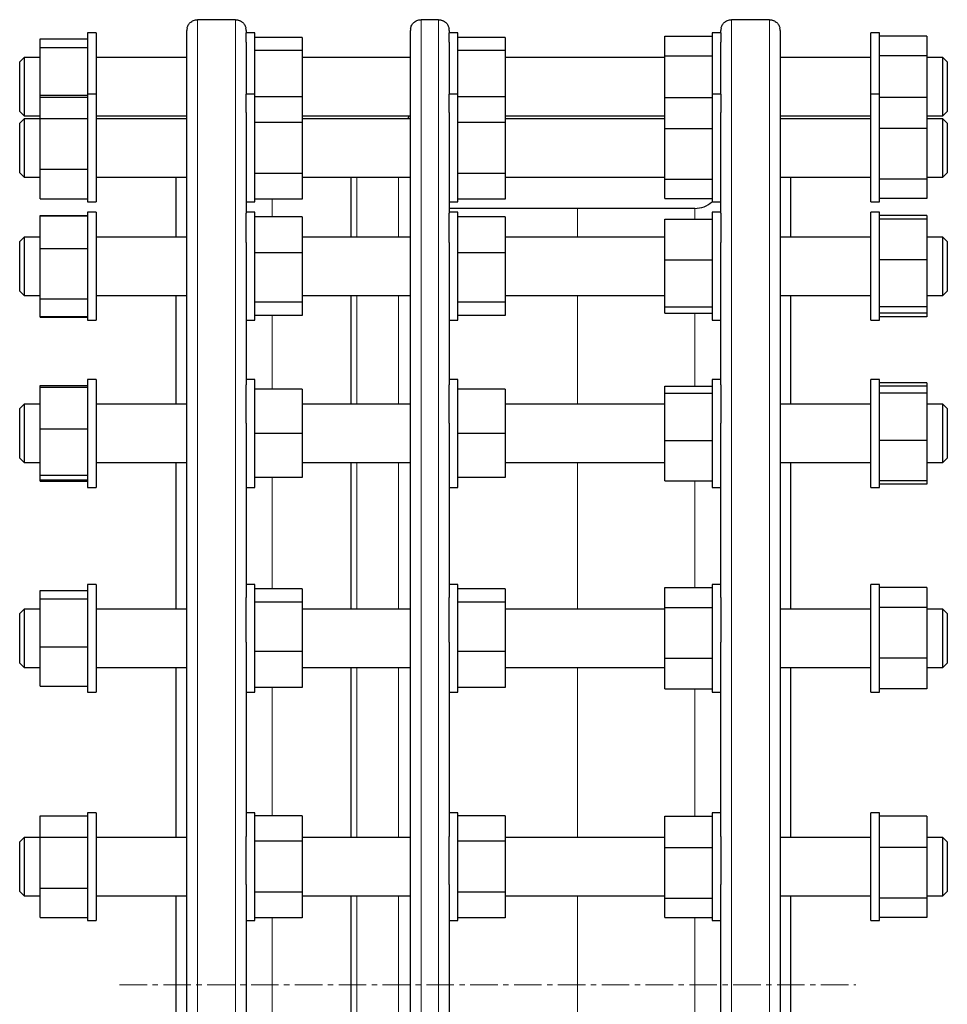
# Model space of a CAD drawing. Header units: millimetres. Extents: x 116 to 1628, y 97 to 1575.
# Tile 4 of 4: x 1198 to 1628, y 1093 to 1549. Entities that reach past the tile are written whole.
import ezdxf

# ---------------------------------------------------------------- set-up
doc = ezdxf.new("R2010")
doc.units = ezdxf.units.MM
doc.linetypes.add('CENTERX2', pattern=[20.32, 12.7, -2.54, 2.54, -2.54])
doc.layers.add('FORMAT', color=7, linetype='Continuous')

msp = doc.modelspace()

# ---------------------------------------------------------------- linework, layer by layer
at = {"color": 7, "linetype": 'Continuous', "lineweight": 25}
for p, q in [((1298.47, 1549.09), (1280.97, 1549.09)), ((1392.58, 1549.09), (1384.58, 1549.09)), ((1545.97, 1549.09), (1528.47, 1549.09)), ((1233.97, 1543.01), (1229.97, 1543.01)), ((1229.97, 1543.01), (1229.97, 1514.63)), ((1233.97, 1543.01), (1233.97, 1514.63)), ((1275.97, 659.11), (1275.97, 1544.11)), ((1303.47, 1544.11), (1303.47, 1543.01)), ((1307.47, 1543.01), (1303.47, 1543.01)), ((1303.47, 1538.72), (1303.47, 1543.01)), ((1307.47, 1514.63), (1307.47, 1543.01)), ((1379.58, 1101.61), (1379.58, 1544.11)), ((1397.58, 1544.11), (1397.58, 1543.01)), ((1401.58, 1543.01), (1397.58, 1543.01)), ((1397.58, 1538.72), (1397.58, 1543.01)), ((1401.58, 1514.63), (1401.58, 1543.01)), ((1523.47, 1543.01), (1519.47, 1543.01)), ((1519.47, 1543.01), (1519.47, 1514.63)), ((1523.47, 1543.01), (1523.47, 1544.11)), ((1523.47, 1543.01), (1523.47, 1538.72)), ((1550.97, 1544.11), (1550.97, 1101.61)), ((1596.97, 1543.01), (1592.97, 1543.01)), ((1592.97, 1514.63), (1592.97, 1543.01)), ((1596.97, 1514.63), (1596.97, 1543.01)), ((1207.97, 1540.2), (1229.97, 1540.2)), ((1207.97, 1536.24), (1207.97, 1540.2)), ((1303.47, 1538.72), (1303.47, 1514.63)), ((1329.47, 1540.88), (1307.47, 1540.88)), ((1329.47, 1540.88), (1329.47, 1534.75)), ((1397.58, 1538.72), (1397.58, 1514.63)), ((1423.58, 1540.88), (1401.58, 1540.88)), ((1423.58, 1540.88), (1423.58, 1534.75)), ((1497.47, 1541.5), (1519.47, 1541.5)), ((1497.47, 1532.33), (1497.47, 1541.5)), ((1523.47, 1514.63), (1523.47, 1538.72)), ((1618.97, 1541.5), (1596.97, 1541.5)), ((1618.97, 1541.5), (1618.97, 1532.33)), ((1207.97, 1514.05), (1207.97, 1536.24)), ((1207.97, 1536.24), (1229.97, 1536.24)), ((1329.47, 1534.75), (1307.47, 1534.75)), ((1329.47, 1534.75), (1329.47, 1513.31)), ((1423.58, 1534.75), (1401.58, 1534.75)), ((1423.58, 1534.75), (1423.58, 1513.31)), ((1200.47, 1531.51), (1198.47, 1529.51)), ((1198.47, 1515.04), (1198.47, 1529.51)), ((1207.97, 1531.51), (1200.47, 1531.51)), ((1200.47, 1531.51), (1200.47, 1514.52)), ((1275.97, 1531.51), (1233.97, 1531.51)), ((1379.58, 1531.51), (1329.47, 1531.51)), ((1497.47, 1531.51), (1423.58, 1531.51)), ((1497.47, 1513.09), (1497.47, 1532.33)), ((1497.47, 1532.33), (1519.47, 1532.33)), ((1592.97, 1531.51), (1550.97, 1531.51)), ((1618.97, 1532.33), (1596.97, 1532.33)), ((1618.97, 1532.33), (1618.97, 1513.09)), ((1626.47, 1531.51), (1618.97, 1531.51)), ((1628.47, 1529.51), (1626.47, 1531.51)), ((1626.47, 1514.52), (1626.47, 1531.51)), ((1628.47, 1529.51), (1628.47, 1515.04)), ((1198.47, 1506.51), (1198.47, 1515.04)), ((1200.47, 1514.52), (1200.47, 1504.51)), ((1207.97, 1513.2), (1207.97, 1514.05)), ((1207.97, 1514.05), (1229.97, 1514.05)), ((1207.97, 1513.2), (1229.97, 1513.2)), ((1207.97, 1503.34), (1207.97, 1513.2)), ((1233.97, 1514.63), (1229.97, 1514.63)), ((1229.97, 1514.63), (1229.97, 1479.21)), ((1233.97, 1514.63), (1233.97, 1479.21)), ((1307.47, 1514.63), (1303.47, 1514.63)), ((1303.47, 1506.01), (1303.47, 1514.63)), ((1307.47, 1477.13), (1307.47, 1514.63)), ((1329.47, 1513.31), (1307.47, 1513.31)), ((1329.47, 1513.31), (1329.47, 1501.47)), ((1401.58, 1514.63), (1397.58, 1514.63)), ((1397.58, 1506.01), (1397.58, 1514.63)), ((1401.58, 1477.13), (1401.58, 1514.63)), ((1423.58, 1513.31), (1401.58, 1513.31)), ((1423.58, 1513.31), (1423.58, 1501.47)), ((1497.47, 1498.58), (1497.47, 1513.09)), ((1497.47, 1513.09), (1519.47, 1513.09)), ((1523.47, 1514.63), (1519.47, 1514.63)), ((1519.47, 1514.63), (1519.47, 1474.32)), ((1523.47, 1514.63), (1523.47, 1506.01)), ((1596.97, 1514.63), (1592.97, 1514.63)), ((1592.97, 1464.63), (1592.97, 1514.63)), ((1596.97, 1464.63), (1596.97, 1514.63)), ((1618.97, 1513.09), (1596.97, 1513.09)), ((1618.97, 1513.09), (1618.97, 1498.58)), ((1626.47, 1504.51), (1626.47, 1514.52)), ((1628.47, 1515.04), (1628.47, 1506.51)), ((1198.47, 1506.51), (1200.47, 1504.51)), ((1626.47, 1504.51), (1628.47, 1506.51)), ((1200.47, 1503.13), (1198.47, 1501.13)), ((1200.47, 1504.51), (1207.97, 1504.51)), ((1207.97, 1503.13), (1200.47, 1503.13)), ((1200.47, 1503.13), (1200.47, 1482.88)), ((1207.97, 1479.77), (1207.97, 1503.34)), ((1207.97, 1503.34), (1229.97, 1503.34)), ((1233.97, 1504.51), (1275.97, 1504.51)), ((1275.97, 1503.13), (1233.97, 1503.13)), ((1275.97, 1503.61), (1275.5, 1503.13)), ((1303.47, 1506.01), (1303.47, 1459.36)), ((1329.47, 1504.51), (1379.58, 1504.51)), ((1379.58, 1503.13), (1329.47, 1503.13)), ((1397.58, 1506.01), (1397.58, 1459.36)), ((1423.58, 1504.51), (1497.47, 1504.51)), ((1497.47, 1503.13), (1423.58, 1503.13)), ((1523.47, 1459.36), (1523.47, 1506.01)), ((1550.97, 1504.51), (1592.97, 1504.51)), ((1551.44, 1503.13), (1550.97, 1503.61)), ((1592.97, 1503.13), (1550.97, 1503.13)), ((1618.97, 1504.51), (1626.47, 1504.51)), ((1626.47, 1503.13), (1618.97, 1503.13)), ((1628.47, 1501.13), (1626.47, 1503.13)), ((1626.47, 1482.88), (1626.47, 1503.13)), ((1198.47, 1483.88), (1198.47, 1501.13)), ((1329.47, 1501.47), (1307.47, 1501.47)), ((1329.47, 1501.47), (1329.47, 1477.8)), ((1423.58, 1501.47), (1401.58, 1501.47)), ((1423.58, 1501.47), (1423.58, 1477.8)), ((1497.47, 1498.58), (1519.47, 1498.58)), ((1497.47, 1475.13), (1497.47, 1498.58)), ((1618.97, 1498.58), (1596.97, 1498.58)), ((1618.97, 1498.58), (1618.97, 1475.13)), ((1628.47, 1501.13), (1628.47, 1483.88)), ((1198.47, 1478.13), (1198.47, 1483.88)), ((1628.47, 1483.88), (1628.47, 1478.13)), ((1200.47, 1482.88), (1200.47, 1476.13)), ((1207.97, 1466.07), (1207.97, 1479.77)), ((1207.97, 1479.77), (1229.97, 1479.77)), ((1229.97, 1479.21), (1229.97, 1464.63)), ((1233.97, 1479.21), (1233.97, 1464.63)), ((1626.47, 1476.13), (1626.47, 1482.88)), ((1198.47, 1478.13), (1200.47, 1476.13)), ((1200.47, 1476.13), (1207.97, 1476.13)), ((1233.97, 1476.13), (1275.97, 1476.13)), ((1270.97, 1448.31), (1270.97, 1476.13)), ((1329.47, 1477.8), (1307.47, 1477.8)), ((1307.47, 1464.63), (1307.47, 1477.13)), ((1329.47, 1477.8), (1329.47, 1465.96)), ((1329.47, 1476.13), (1379.58, 1476.13)), ((1352.08, 1448.31), (1352.08, 1476.13)), ((1423.58, 1477.8), (1401.58, 1477.8)), ((1401.58, 1464.63), (1401.58, 1477.13)), ((1423.58, 1477.8), (1423.58, 1465.96)), ((1423.58, 1476.13), (1497.47, 1476.13)), ((1497.47, 1475.13), (1519.47, 1475.13)), ((1497.47, 1466.18), (1497.47, 1475.13)), ((1519.47, 1474.32), (1519.47, 1464.63)), ((1550.97, 1476.13), (1592.97, 1476.13)), ((1555.97, 1448.31), (1555.97, 1476.13)), ((1618.97, 1475.13), (1596.97, 1475.13)), ((1618.97, 1476.13), (1626.47, 1476.13)), ((1618.97, 1475.13), (1618.97, 1466.18)), ((1626.47, 1476.13), (1628.47, 1478.13)), ((1207.97, 1466.07), (1229.97, 1466.07)), ((1329.47, 1465.96), (1307.47, 1465.96)), ((1423.58, 1465.96), (1401.58, 1465.96)), ((1497.47, 1466.18), (1519.47, 1466.18)), ((1618.97, 1466.18), (1596.97, 1466.18)), ((1229.97, 1464.63), (1233.97, 1464.63)), ((1303.47, 1464.63), (1307.47, 1464.63)), ((1397.58, 1464.63), (1401.58, 1464.63)), ((1456.97, 1461.61), (1397.58, 1461.61)), ((1511.47, 1461.61), (1456.97, 1461.61)), ((1519.47, 1464.63), (1523.47, 1464.63)), ((1592.97, 1464.63), (1596.97, 1464.63)), ((1207.97, 1458.38), (1229.97, 1458.38)), ((1207.97, 1458.15), (1207.97, 1458.38)), ((1207.97, 1443.05), (1207.97, 1458.15)), ((1207.97, 1458.15), (1229.97, 1458.15)), ((1233.97, 1459.81), (1229.97, 1459.81)), ((1229.97, 1459.81), (1229.97, 1418.87)), ((1233.97, 1459.81), (1233.97, 1418.87)), ((1307.47, 1459.81), (1303.47, 1459.81)), ((1303.47, 1445.74), (1303.47, 1459.36)), ((1307.47, 1417.14), (1307.47, 1459.81)), ((1329.47, 1457.68), (1307.47, 1457.68)), ((1329.47, 1457.68), (1329.47, 1440.94)), ((1401.58, 1459.81), (1397.58, 1459.81)), ((1397.58, 1445.74), (1397.58, 1459.36)), ((1401.58, 1417.14), (1401.58, 1459.81)), ((1423.58, 1457.68), (1401.58, 1457.68)), ((1423.58, 1457.68), (1423.58, 1440.94)), ((1497.47, 1437.78), (1497.47, 1456.64)), ((1497.47, 1456.64), (1519.47, 1456.64)), ((1523.47, 1459.81), (1519.47, 1459.81)), ((1519.47, 1459.81), (1519.47, 1414.9)), ((1523.47, 1459.36), (1523.47, 1445.74)), ((1596.97, 1459.81), (1592.97, 1459.81)), ((1592.97, 1409.81), (1592.97, 1459.81)), ((1596.97, 1409.81), (1596.97, 1459.81)), ((1618.97, 1458.27), (1596.97, 1458.27)), ((1618.97, 1456.64), (1596.97, 1456.64)), ((1618.97, 1458.27), (1618.97, 1456.64)), ((1618.97, 1456.64), (1618.97, 1437.79)), ((1200.47, 1448.31), (1198.47, 1446.31)), ((1207.97, 1448.31), (1200.47, 1448.31)), ((1200.47, 1448.31), (1200.47, 1425.27)), ((1275.97, 1448.31), (1233.97, 1448.31)), ((1379.58, 1448.31), (1329.47, 1448.31)), ((1497.47, 1448.31), (1423.58, 1448.31)), ((1592.97, 1448.31), (1550.97, 1448.31)), ((1626.47, 1448.31), (1618.97, 1448.31)), ((1628.47, 1446.31), (1626.47, 1448.31)), ((1626.47, 1425.27), (1626.47, 1448.31)), ((1198.47, 1426.68), (1198.47, 1446.31)), ((1207.97, 1443.05), (1229.97, 1443.05)), ((1207.97, 1419.71), (1207.97, 1443.05)), ((1303.47, 1445.74), (1303.47, 1379.77)), ((1397.58, 1445.74), (1397.58, 1379.77)), ((1523.47, 1379.77), (1523.47, 1445.74)), ((1628.47, 1446.31), (1628.47, 1426.68)), ((1329.47, 1440.94), (1307.47, 1440.94)), ((1329.47, 1440.94), (1329.47, 1418.08)), ((1423.58, 1440.94), (1401.58, 1440.94)), ((1423.58, 1440.94), (1423.58, 1418.08)), ((1497.47, 1437.78), (1519.47, 1437.78)), ((1497.47, 1415.96), (1497.47, 1437.78)), ((1618.97, 1437.79), (1596.97, 1437.79)), ((1618.97, 1437.79), (1618.97, 1415.96)), ((1198.47, 1423.31), (1198.47, 1426.68)), ((1200.47, 1425.27), (1200.47, 1421.31)), ((1626.47, 1421.31), (1626.47, 1425.27)), ((1628.47, 1426.68), (1628.47, 1423.31)), ((1198.47, 1423.31), (1200.47, 1421.31)), ((1200.47, 1421.31), (1207.97, 1421.31)), ((1207.97, 1419.71), (1229.97, 1419.71)), ((1207.97, 1411.48), (1207.97, 1419.71)), ((1233.97, 1421.31), (1275.97, 1421.31)), ((1270.97, 1370.79), (1270.97, 1421.31)), ((1329.47, 1421.31), (1379.58, 1421.31)), ((1352.08, 1370.79), (1352.08, 1421.31)), ((1423.58, 1421.31), (1497.47, 1421.31)), ((1550.97, 1421.31), (1592.97, 1421.31)), ((1555.97, 1370.79), (1555.97, 1421.31)), ((1618.97, 1421.31), (1626.47, 1421.31)), ((1626.47, 1421.31), (1628.47, 1423.31)), ((1229.97, 1418.87), (1229.97, 1409.81)), ((1233.97, 1418.87), (1233.97, 1409.81)), ((1329.47, 1418.08), (1307.47, 1418.08)), ((1307.47, 1409.81), (1307.47, 1417.14)), ((1329.47, 1418.08), (1329.47, 1411.95)), ((1423.58, 1418.08), (1401.58, 1418.08)), ((1401.58, 1409.81), (1401.58, 1417.14)), ((1423.58, 1418.08), (1423.58, 1411.95)), ((1497.47, 1415.96), (1519.47, 1415.96)), ((1497.47, 1412.99), (1497.47, 1415.96)), ((1618.97, 1415.96), (1596.97, 1415.96)), ((1618.97, 1415.96), (1618.97, 1412.99)), ((1207.97, 1411.48), (1229.97, 1411.48)), ((1207.97, 1411.25), (1207.97, 1411.48)), ((1207.97, 1411.25), (1229.97, 1411.25)), ((1329.47, 1411.95), (1307.47, 1411.95)), ((1423.58, 1411.95), (1401.58, 1411.95)), ((1497.47, 1412.99), (1519.47, 1412.99)), ((1519.47, 1414.9), (1519.47, 1409.81)), ((1618.97, 1412.99), (1596.97, 1412.99)), ((1618.97, 1411.36), (1596.97, 1411.36)), ((1618.97, 1412.99), (1618.97, 1411.36)), ((1229.97, 1409.81), (1233.97, 1409.81)), ((1303.47, 1409.81), (1307.47, 1409.81)), ((1397.58, 1409.81), (1401.58, 1409.81)), ((1519.47, 1409.81), (1523.47, 1409.81)), ((1592.97, 1409.81), (1596.97, 1409.81)), ((1207.97, 1379.48), (1229.97, 1379.48)), ((1207.97, 1378.8), (1207.97, 1379.48)), ((1207.97, 1359.5), (1207.97, 1378.8)), ((1207.97, 1378.8), (1229.97, 1378.8)), ((1233.97, 1382.29), (1229.97, 1382.29)), ((1229.97, 1382.29), (1229.97, 1336.9)), ((1233.97, 1382.29), (1233.97, 1336.9)), ((1307.47, 1382.29), (1303.47, 1382.29)), ((1303.47, 1362.02), (1303.47, 1379.77)), ((1307.47, 1335.63), (1307.47, 1382.29)), ((1401.58, 1382.29), (1397.58, 1382.29)), ((1397.58, 1362.02), (1397.58, 1379.77)), ((1401.58, 1335.63), (1401.58, 1382.29)), ((1497.47, 1379.2), (1519.47, 1379.2)), ((1497.47, 1375.99), (1497.47, 1379.2)), ((1523.47, 1382.29), (1519.47, 1382.29)), ((1519.47, 1382.29), (1519.47, 1334.14)), ((1523.47, 1379.77), (1523.47, 1362.02)), ((1596.97, 1382.29), (1592.97, 1382.29)), ((1592.97, 1332.29), (1592.97, 1382.29)), ((1596.97, 1332.29), (1596.97, 1382.29)), ((1618.97, 1380.77), (1596.97, 1380.77)), ((1618.97, 1379.2), (1596.97, 1379.2)), ((1618.97, 1380.77), (1618.97, 1379.2)), ((1618.97, 1379.2), (1618.97, 1375.99)), ((1329.47, 1377.79), (1307.47, 1377.79)), ((1329.47, 1377.79), (1329.47, 1357.29)), ((1423.58, 1377.79), (1401.58, 1377.79)), ((1423.58, 1377.79), (1423.58, 1357.29)), ((1497.47, 1375.99), (1519.47, 1375.99)), ((1497.47, 1354.08), (1497.47, 1375.99)), ((1618.97, 1375.99), (1596.97, 1375.99)), ((1618.97, 1375.99), (1618.97, 1354.08)), ((1200.47, 1370.79), (1198.47, 1368.79)), ((1207.97, 1370.79), (1200.47, 1370.79)), ((1200.47, 1370.79), (1200.47, 1345.59)), ((1275.97, 1370.79), (1233.97, 1370.79)), ((1379.58, 1370.79), (1329.47, 1370.79)), ((1497.47, 1370.79), (1423.58, 1370.79)), ((1592.97, 1370.79), (1550.97, 1370.79)), ((1626.47, 1370.79), (1618.97, 1370.79)), ((1628.47, 1368.79), (1626.47, 1370.79)), ((1626.47, 1345.59), (1626.47, 1370.79)), ((1198.47, 1347.33), (1198.47, 1368.79)), ((1628.47, 1368.79), (1628.47, 1347.33)), ((1303.47, 1362.02), (1303.47, 1281.22)), ((1397.58, 1362.02), (1397.58, 1281.22)), ((1523.47, 1281.22), (1523.47, 1362.02)), ((1207.97, 1359.5), (1229.97, 1359.5)), ((1207.97, 1337.98), (1207.97, 1359.5)), ((1329.47, 1357.29), (1307.47, 1357.29)), ((1329.47, 1357.29), (1329.47, 1336.79)), ((1423.58, 1357.29), (1401.58, 1357.29)), ((1423.58, 1357.29), (1423.58, 1336.79)), ((1497.47, 1354.08), (1519.47, 1354.08)), ((1497.47, 1335.37), (1497.47, 1354.08)), ((1618.97, 1354.08), (1596.97, 1354.08)), ((1618.97, 1354.08), (1618.97, 1335.37)), ((1198.47, 1345.79), (1198.47, 1347.33)), ((1628.47, 1347.33), (1628.47, 1345.79)), ((1198.47, 1345.79), (1200.47, 1343.79)), ((1200.47, 1345.59), (1200.47, 1343.79)), ((1200.47, 1343.79), (1207.97, 1343.79)), ((1233.97, 1343.79), (1275.97, 1343.79)), ((1270.97, 1275.83), (1270.97, 1343.79)), ((1329.47, 1343.79), (1379.58, 1343.79)), ((1352.08, 1275.83), (1352.08, 1343.79)), ((1423.58, 1343.79), (1497.47, 1343.79)), ((1550.97, 1343.79), (1592.97, 1343.79)), ((1555.97, 1275.83), (1555.97, 1343.79)), ((1618.97, 1343.79), (1626.47, 1343.79)), ((1626.47, 1343.79), (1628.47, 1345.79)), ((1626.47, 1343.79), (1626.47, 1345.59)), ((1207.97, 1337.98), (1229.97, 1337.98)), ((1207.97, 1335.77), (1207.97, 1337.98)), ((1207.97, 1335.77), (1229.97, 1335.77)), ((1207.97, 1335.09), (1207.97, 1335.77)), ((1207.97, 1335.09), (1229.97, 1335.09)), ((1229.97, 1336.9), (1229.97, 1332.29)), ((1233.97, 1336.9), (1233.97, 1332.29)), ((1329.47, 1336.79), (1307.47, 1336.79)), ((1307.47, 1332.29), (1307.47, 1335.63)), ((1423.58, 1336.79), (1401.58, 1336.79)), ((1401.58, 1332.29), (1401.58, 1335.63)), ((1497.47, 1335.37), (1519.47, 1335.37)), ((1519.47, 1334.14), (1519.47, 1332.29)), ((1618.97, 1335.37), (1596.97, 1335.37)), ((1618.97, 1333.8), (1596.97, 1333.8)), ((1618.97, 1335.37), (1618.97, 1333.8)), ((1229.97, 1332.29), (1233.97, 1332.29)), ((1303.47, 1332.29), (1307.47, 1332.29)), ((1397.58, 1332.29), (1401.58, 1332.29)), ((1519.47, 1332.29), (1523.47, 1332.29)), ((1592.97, 1332.29), (1596.97, 1332.29)), ((1233.97, 1287.33), (1229.97, 1287.33)), ((1229.97, 1287.33), (1229.97, 1238.89)), ((1233.97, 1287.33), (1233.97, 1238.89)), ((1307.47, 1287.33), (1303.47, 1287.33)), ((1307.47, 1238.18), (1307.47, 1287.33)), ((1401.58, 1287.33), (1397.58, 1287.33)), ((1401.58, 1238.18), (1401.58, 1287.33)), ((1523.47, 1287.33), (1519.47, 1287.33)), ((1519.47, 1287.33), (1519.47, 1237.53)), ((1596.97, 1287.33), (1592.97, 1287.33)), ((1592.97, 1237.33), (1592.97, 1287.33)), ((1596.97, 1237.33), (1596.97, 1287.33)), ((1207.97, 1284.52), (1229.97, 1284.52)), ((1207.97, 1280.56), (1207.97, 1284.52)), ((1329.47, 1285.2), (1307.47, 1285.2)), ((1329.47, 1285.2), (1329.47, 1279.07)), ((1423.58, 1285.2), (1401.58, 1285.2)), ((1423.58, 1285.2), (1423.58, 1279.07)), ((1497.47, 1285.82), (1519.47, 1285.82)), ((1497.47, 1276.65), (1497.47, 1285.82)), ((1618.97, 1285.82), (1596.97, 1285.82)), ((1618.97, 1285.82), (1618.97, 1276.65)), ((1207.97, 1280.56), (1229.97, 1280.56)), ((1207.97, 1258.37), (1207.97, 1280.56)), ((1303.47, 1260.56), (1303.47, 1281.22)), ((1329.47, 1279.07), (1307.47, 1279.07)), ((1329.47, 1279.07), (1329.47, 1256.21)), ((1397.58, 1260.56), (1397.58, 1281.22)), ((1423.58, 1279.07), (1401.58, 1279.07)), ((1423.58, 1279.07), (1423.58, 1256.21)), ((1523.47, 1281.22), (1523.47, 1260.56)), ((1200.47, 1275.83), (1198.47, 1273.83)), ((1198.47, 1251.22), (1198.47, 1273.83)), ((1207.97, 1275.83), (1200.47, 1275.83)), ((1200.47, 1275.83), (1200.47, 1249.29)), ((1275.97, 1275.83), (1233.97, 1275.83)), ((1379.58, 1275.83), (1329.47, 1275.83)), ((1497.47, 1275.83), (1423.58, 1275.83)), ((1497.47, 1253.16), (1497.47, 1276.65)), ((1497.47, 1276.65), (1519.47, 1276.65)), ((1592.97, 1275.83), (1550.97, 1275.83)), ((1618.97, 1276.65), (1596.97, 1276.65)), ((1618.97, 1276.65), (1618.97, 1253.16)), ((1626.47, 1275.83), (1618.97, 1275.83)), ((1628.47, 1273.83), (1626.47, 1275.83)), ((1626.47, 1249.29), (1626.47, 1275.83)), ((1628.47, 1273.83), (1628.47, 1251.22)), ((1303.47, 1260.56), (1303.47, 1170.43)), ((1397.58, 1260.56), (1397.58, 1170.43)), ((1523.47, 1170.43), (1523.47, 1260.56)), ((1207.97, 1258.37), (1229.97, 1258.37)), ((1207.97, 1240.14), (1207.97, 1258.37)), ((1329.47, 1256.21), (1307.47, 1256.21)), ((1329.47, 1256.21), (1329.47, 1239.47)), ((1423.58, 1256.21), (1401.58, 1256.21)), ((1423.58, 1256.21), (1423.58, 1239.47)), ((1198.47, 1250.83), (1198.47, 1251.22)), ((1198.47, 1250.83), (1200.47, 1248.83)), ((1497.47, 1253.16), (1519.47, 1253.16)), ((1497.47, 1238.85), (1497.47, 1253.16)), ((1618.97, 1253.16), (1596.97, 1253.16)), ((1618.97, 1253.16), (1618.97, 1238.85)), ((1626.47, 1248.83), (1628.47, 1250.83)), ((1628.47, 1251.22), (1628.47, 1250.83)), ((1200.47, 1249.29), (1200.47, 1248.83)), ((1200.47, 1248.83), (1207.97, 1248.83)), ((1233.97, 1248.83), (1275.97, 1248.83)), ((1270.97, 1169.93), (1270.97, 1248.83)), ((1329.47, 1248.83), (1379.58, 1248.83)), ((1352.08, 1169.93), (1352.08, 1248.83)), ((1423.58, 1248.83), (1497.47, 1248.83)), ((1550.97, 1248.83), (1592.97, 1248.83)), ((1555.97, 1169.93), (1555.97, 1248.83)), ((1618.97, 1248.83), (1626.47, 1248.83)), ((1626.47, 1248.83), (1626.47, 1249.29)), ((1207.97, 1240.14), (1229.97, 1240.14)), ((1229.97, 1238.89), (1229.97, 1237.33)), ((1229.97, 1237.33), (1233.97, 1237.33)), ((1233.97, 1238.89), (1233.97, 1237.33)), ((1303.47, 1237.33), (1307.47, 1237.33)), ((1329.47, 1239.47), (1307.47, 1239.47)), ((1307.47, 1237.33), (1307.47, 1238.18)), ((1397.58, 1237.33), (1401.58, 1237.33)), ((1423.58, 1239.47), (1401.58, 1239.47)), ((1401.58, 1237.33), (1401.58, 1238.18)), ((1497.47, 1238.85), (1519.47, 1238.85)), ((1519.47, 1237.53), (1519.47, 1237.33)), ((1519.47, 1237.33), (1523.47, 1237.33)), ((1592.97, 1237.33), (1596.97, 1237.33)), ((1618.97, 1238.85), (1596.97, 1238.85)), ((1207.97, 1179.99), (1229.97, 1179.99)), ((1207.97, 1170.13), (1207.97, 1179.99)), ((1233.97, 1181.43), (1229.97, 1181.43)), ((1229.97, 1181.43), (1229.97, 1131.54)), ((1233.97, 1181.43), (1233.97, 1131.54)), ((1307.47, 1181.43), (1303.47, 1181.43)), ((1307.47, 1131.43), (1307.47, 1181.43)), ((1329.47, 1180.1), (1307.47, 1180.1)), ((1329.47, 1180.1), (1329.47, 1168.26)), ((1401.58, 1181.43), (1397.58, 1181.43)), ((1401.58, 1131.43), (1401.58, 1181.43)), ((1423.58, 1180.1), (1401.58, 1180.1)), ((1423.58, 1180.1), (1423.58, 1168.26)), ((1497.47, 1165.37), (1497.47, 1179.88)), ((1497.47, 1179.88), (1519.47, 1179.88)), ((1523.47, 1181.43), (1519.47, 1181.43)), ((1519.47, 1181.43), (1519.47, 1131.43)), ((1596.97, 1181.43), (1592.97, 1181.43)), ((1592.97, 1131.43), (1592.97, 1181.43)), ((1596.97, 1131.43), (1596.97, 1181.43)), ((1618.97, 1179.88), (1596.97, 1179.88)), ((1618.97, 1179.88), (1618.97, 1165.37)), ((1200.47, 1169.93), (1198.47, 1167.93)), ((1207.97, 1169.93), (1200.47, 1169.93)), ((1200.47, 1169.93), (1200.47, 1142.93)), ((1207.97, 1146.56), (1207.97, 1170.13)), ((1207.97, 1170.13), (1229.97, 1170.13)), ((1275.97, 1169.93), (1233.97, 1169.93)), ((1303.47, 1148.26), (1303.47, 1170.43)), ((1379.58, 1169.93), (1329.47, 1169.93)), ((1397.58, 1148.26), (1397.58, 1170.43)), ((1497.47, 1169.93), (1423.58, 1169.93)), ((1523.47, 1170.43), (1523.47, 1148.26)), ((1592.97, 1169.93), (1550.97, 1169.93)), ((1626.47, 1169.93), (1618.97, 1169.93)), ((1628.47, 1167.93), (1626.47, 1169.93)), ((1626.47, 1142.93), (1626.47, 1169.93)), ((1198.47, 1144.93), (1198.47, 1167.93)), ((1329.47, 1168.26), (1307.47, 1168.26)), ((1329.47, 1168.26), (1329.47, 1144.59)), ((1423.58, 1168.26), (1401.58, 1168.26)), ((1423.58, 1168.26), (1423.58, 1144.59)), ((1497.47, 1165.37), (1519.47, 1165.37)), ((1497.47, 1141.92), (1497.47, 1165.37)), ((1618.97, 1165.37), (1596.97, 1165.37)), ((1618.97, 1165.37), (1618.97, 1141.92)), ((1628.47, 1167.93), (1628.47, 1144.93)), ((1207.97, 1146.56), (1229.97, 1146.56)), ((1207.97, 1132.86), (1207.97, 1146.56)), ((1303.47, 1148.26), (1303.47, 1054.95)), ((1397.58, 1148.26), (1397.58, 1054.95)), ((1523.47, 1054.95), (1523.47, 1148.26)), ((1198.47, 1144.93), (1200.47, 1142.93)), ((1200.47, 1142.93), (1207.97, 1142.93)), ((1233.97, 1142.93), (1275.97, 1142.93)), ((1270.97, 1101.61), (1270.97, 1142.93)), ((1329.47, 1144.59), (1307.47, 1144.59)), ((1329.47, 1144.59), (1329.47, 1132.76)), ((1329.47, 1142.93), (1379.58, 1142.93)), ((1352.08, 1101.61), (1352.08, 1142.93)), ((1423.58, 1144.59), (1401.58, 1144.59)), ((1423.58, 1144.59), (1423.58, 1132.76)), ((1423.58, 1142.93), (1497.47, 1142.93)), ((1497.47, 1141.92), (1519.47, 1141.92)), ((1497.47, 1132.97), (1497.47, 1141.92)), ((1550.97, 1142.93), (1592.97, 1142.93)), ((1555.97, 1101.61), (1555.97, 1142.93)), ((1618.97, 1141.92), (1596.97, 1141.92)), ((1618.97, 1142.93), (1626.47, 1142.93)), ((1618.97, 1141.92), (1618.97, 1132.97)), ((1626.47, 1142.93), (1628.47, 1144.93)), ((1207.97, 1132.86), (1229.97, 1132.86)), ((1329.47, 1132.76), (1307.47, 1132.76)), ((1423.58, 1132.76), (1401.58, 1132.76)), ((1497.47, 1132.97), (1519.47, 1132.97)), ((1618.97, 1132.97), (1596.97, 1132.97)), ((1229.97, 1131.54), (1229.97, 1131.43)), ((1229.97, 1131.43), (1233.97, 1131.43)), ((1233.97, 1131.54), (1233.97, 1131.43)), ((1303.47, 1131.43), (1307.47, 1131.43)), ((1397.58, 1131.43), (1401.58, 1131.43)), ((1519.47, 1131.43), (1523.47, 1131.43)), ((1592.97, 1131.43), (1596.97, 1131.43)), ((1270.97, 1060.28), (1270.97, 1101.61)), ((1352.08, 1060.28), (1352.08, 1101.61)), ((1379.58, 659.11), (1379.58, 1101.61)), ((1550.97, 1101.61), (1550.97, 659.11)), ((1555.97, 1060.28), (1555.97, 1101.61))]:
    msp.add_line(p, q, dxfattribs=at)
at = {"color": 8, "linetype": 'Continuous', "lineweight": 18}
for p, q in [((1280.97, 1549.09), (1280.97, 654.12)), ((1298.47, 654.12), (1298.47, 1549.09)), ((1384.58, 1549.09), (1384.58, 654.12)), ((1392.58, 654.12), (1392.58, 1549.09)), ((1528.47, 1549.09), (1528.47, 654.12)), ((1545.97, 654.12), (1545.97, 1549.09)), ((1354.82, 1476.13), (1354.82, 1448.31)), ((1374.1, 1448.31), (1374.1, 1476.13)), ((1315.47, 1465.96), (1315.47, 1457.68)), ((1456.97, 1461.61), (1456.97, 1448.31)), ((1511.47, 1456.64), (1511.47, 1461.61)), ((1354.82, 1421.31), (1354.82, 1370.79)), ((1374.1, 1370.79), (1374.1, 1421.31)), ((1456.97, 1421.31), (1456.97, 1370.79)), ((1315.47, 1411.95), (1315.47, 1377.79)), ((1511.47, 1379.2), (1511.47, 1412.99)), ((1354.82, 1343.79), (1354.82, 1275.83)), ((1374.1, 1275.83), (1374.1, 1343.79)), ((1456.97, 1343.79), (1456.97, 1275.83)), ((1315.47, 1336.79), (1315.47, 1285.2)), ((1511.47, 1285.82), (1511.47, 1335.37)), ((1354.82, 1248.83), (1354.82, 1169.93)), ((1374.1, 1169.93), (1374.1, 1248.83)), ((1456.97, 1248.83), (1456.97, 1169.93)), ((1315.47, 1239.47), (1315.47, 1180.1)), ((1511.47, 1179.88), (1511.47, 1238.85)), ((1354.82, 1142.93), (1354.82, 1060.28)), ((1374.1, 1101.61), (1374.1, 1142.93)), ((1456.97, 1142.93), (1456.97, 1060.28)), ((1315.47, 1132.76), (1315.47, 1101.61)), ((1511.47, 1068.61), (1511.47, 1132.97)), ((1315.47, 1101.61), (1315.47, 1069.65)), ((1374.1, 1060.28), (1374.1, 1101.61))]:
    msp.add_line(p, q, dxfattribs=at)
at = {"color": 7, "linetype": 'Continuous', "lineweight": 25}
for centre, radius, start, end in [((1280.97, 1544.11), 5, 168.4535, 180), ((1298.47, 1544.11), 5, 0, 11.5669), ((1384.58, 1544.11), 5, 168.4535, 180), ((1392.58, 1544.11), 5, 360, 11.5669), ((1528.47, 1544.11), 5, 168.4535, 180), ((1545.97, 1544.11), 5, 0, 11.5669), ((1373.58, 1506.92), 6, 320.9442, 336.3903), ((1511.47, 1473.61), 12, 270, 311.8103)]:
    msp.add_arc(centre, radius, start, end, dxfattribs=at)
for points, knots in [([(1276.07, 1545.11), (1276.17, 1545.58), (1276.33, 1546.04), (1276.7, 1546.71), (1276.84, 1546.93), (1277.16, 1547.35), (1277.34, 1547.55), (1277.75, 1547.93), (1277.97, 1548.11), (1278.47, 1548.43), (1278.74, 1548.58), (1279.33, 1548.82), (1279.64, 1548.92), (1280.29, 1549.05), (1280.63, 1549.09), (1280.97, 1549.09)], [0, 0, 0, 0, 0.25, 0.25, 0.375, 0.375, 0.5, 0.5, 0.625, 0.625, 0.75, 0.75, 0.875, 0.875, 1, 1, 1, 1]), ([(1298.47, 1549.09), (1298.81, 1549.09), (1299.15, 1549.05), (1299.63, 1548.95), (1299.79, 1548.91), (1300.11, 1548.82), (1300.26, 1548.76), (1300.69, 1548.58), (1300.97, 1548.43), (1301.46, 1548.11), (1301.69, 1547.93), (1302.1, 1547.55), (1302.28, 1547.35), (1302.6, 1546.93), (1302.74, 1546.71), (1303.1, 1546.05), (1303.27, 1545.58), (1303.37, 1545.11)], [0, 0, 0, 0, 0.125, 0.125, 0.1875, 0.1875, 0.25, 0.25, 0.375, 0.375, 0.5, 0.5, 0.625, 0.625, 0.75, 0.75, 1, 1, 1, 1]), ([(1379.68, 1545.11), (1379.78, 1545.58), (1379.94, 1546.04), (1380.3, 1546.71), (1380.44, 1546.93), (1380.77, 1547.35), (1380.95, 1547.55), (1381.35, 1547.93), (1381.58, 1548.11), (1382.08, 1548.43), (1382.35, 1548.58), (1382.93, 1548.82), (1383.24, 1548.92), (1383.89, 1549.05), (1384.23, 1549.09), (1384.58, 1549.09)], [0, 0, 0, 0, 0.25, 0.25, 0.375, 0.375, 0.5, 0.5, 0.625, 0.625, 0.75, 0.75, 0.875, 0.875, 1, 1, 1, 1]), ([(1392.58, 1549.09), (1392.92, 1549.09), (1393.25, 1549.05), (1393.74, 1548.95), (1393.9, 1548.91), (1394.21, 1548.82), (1394.36, 1548.76), (1394.8, 1548.58), (1395.08, 1548.43), (1395.57, 1548.11), (1395.8, 1547.93), (1396.2, 1547.55), (1396.39, 1547.35), (1396.71, 1546.93), (1396.85, 1546.71), (1397.21, 1546.05), (1397.38, 1545.58), (1397.48, 1545.11)], [0, 0, 0, 0, 0.125, 0.125, 0.1875, 0.1875, 0.25, 0.25, 0.375, 0.375, 0.5, 0.5, 0.625, 0.625, 0.75, 0.75, 1, 1, 1, 1]), ([(1523.57, 1545.11), (1523.67, 1545.58), (1523.83, 1546.04), (1524.2, 1546.71), (1524.34, 1546.93), (1524.66, 1547.35), (1524.84, 1547.55), (1525.25, 1547.93), (1525.47, 1548.11), (1525.97, 1548.43), (1526.24, 1548.58), (1526.83, 1548.82), (1527.14, 1548.92), (1527.79, 1549.05), (1528.13, 1549.09), (1528.47, 1549.09)], [0, 0, 0, 0, 0.25, 0.25, 0.375, 0.375, 0.5, 0.5, 0.625, 0.625, 0.75, 0.75, 0.875, 0.875, 1, 1, 1, 1]), ([(1545.97, 1549.09), (1546.31, 1549.09), (1546.65, 1549.05), (1547.13, 1548.95), (1547.29, 1548.91), (1547.61, 1548.82), (1547.76, 1548.76), (1548.19, 1548.58), (1548.47, 1548.43), (1548.96, 1548.11), (1549.19, 1547.93), (1549.6, 1547.55), (1549.78, 1547.35), (1550.1, 1546.93), (1550.24, 1546.71), (1550.6, 1546.05), (1550.77, 1545.58), (1550.87, 1545.11)], [0, 0, 0, 0, 0.125, 0.125, 0.1875, 0.1875, 0.25, 0.25, 0.375, 0.375, 0.5, 0.5, 0.625, 0.625, 0.75, 0.75, 1, 1, 1, 1])]:
    msp.add_open_spline(points, degree=3, knots=knots, dxfattribs=at)
at = {"layer": 'FORMAT', "linetype": 'CENTERX2', "lineweight": 18}
msp.add_line((1244.79, 1101.61), (1586.04, 1101.61), dxfattribs=at)

doc.saveas('drawing.dxf')
